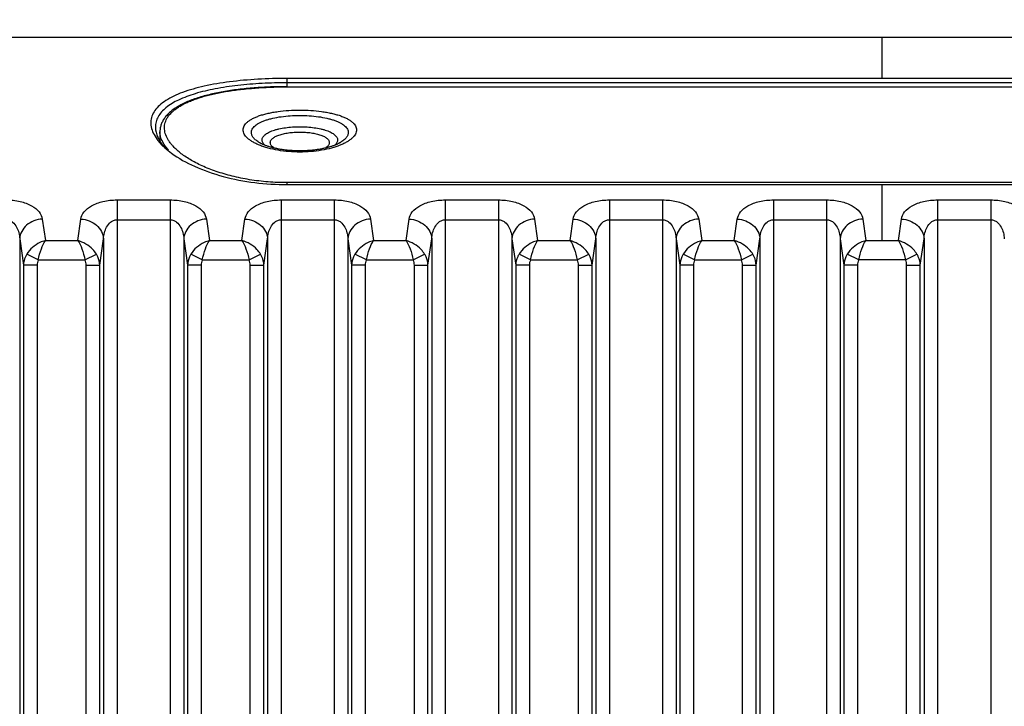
# Model space of a CAD drawing. Header units: millimetres. Extents: x 3489 to 4105, y -1201 to -766.
# Tile 46 of 55: x 3955 to 3977, y -945 to -930. Entities that reach past the tile are written whole.
import ezdxf

# ---------------------------------------------------------------- set-up
doc = ezdxf.new("R2010")
doc.units = ezdxf.units.MM
doc.styles.add('HANA', font='arial.ttf')
doc.dimstyles.new('HANA$0', dxfattribs={"dimtxt": 2.5, "dimasz": 2.5, "dimexe": 0.5, "dimexo": 0.2, "dimgap": 0.5, "dimtad": 1, "dimzin": 1, "dimdsep": 46, "dimtxsty": 'HANA', "dimcen": 0, "dimclrd": 3, "dimclre": 3, "dimclrt": 4, "dimadec": 0, "dimazin": 0, "dimtfac": 1, "dimtmove": 0, "dimatfit": 3, "dimfxl": 0, "dimtzin": 0, "dimarcsym": 0})

# ---------------------------------------------------------------- blocks, each defined once
blk = doc.blocks.new('*D31')
at = {"color": 3, "lineweight": -2}
for p, q in [((3926.618, -944.968), (3926.618, -919.568)), ((4021.618, -944.968), (4021.618, -919.568)), ((4019.118, -920.068), (3929.118, -920.068))]:
    blk.add_line(p, q, dxfattribs=at)
at = {"color": 3}
for points in [[(3929.118, -919.651), (3929.118, -920.485), (3926.618, -920.068)], [(4019.118, -920.485), (4019.118, -919.651), (4021.618, -920.068)]]:
    blk.add_solid(points, dxfattribs=at)
at = {"layer": 'Defpoints', "color": 0}
for p in [(3926.618, -920.068), (3926.618, -945.168), (4021.618, -945.168)]:
    blk.add_point(p, dxfattribs=at)
at = {"color": 4, "insert": (3974.118, -918.291), "char_height": 2.5, "attachment_point": 5, "style": 'HANA'}
blk.add_mtext('95.00%%P0.3', dxfattribs=at)

msp = doc.modelspace()

# ---------------------------------------------------------------- linework, layer by layer
at = {"color": 7, "linetype": 'Continuous'}
for p, q in [((3930.278, -930.657), (4017.958, -930.657)), ((3974.118, -931.566), (3974.118, -930.657)), ((3988.518, -931.566), (3961.018, -931.566)), ((3961.018, -931.751), (3961.018, -931.566)), ((3988.518, -931.662), (3961.018, -931.662)), ((3961.018, -931.748), (3987.218, -931.748)), ((3961.018, -931.751), (3987.218, -931.751)), ((3958.218, -932.745), (3958.218, -932.948)), ((3958.089, -932.803), (3958.155, -932.907)), ((3958.312, -933.023), (3958.258, -932.926)), ((3958.323, -933.092), (3958.47, -933.211)), ((3987.218, -933.86), (3961.018, -933.86)), ((3961.018, -933.902), (3961.018, -933.86)), ((3961.018, -933.902), (3988.518, -933.902)), ((3974.118, -935.136), (3974.118, -933.902)), ((3957.275, -934.24), (3958.445, -934.24)), ((3957.275, -934.24), (3957.275, -955.662)), ((3958.445, -934.24), (3958.445, -955.662)), ((3960.888, -934.24), (3962.058, -934.24)), ((3960.888, -934.24), (3960.888, -955.662)), ((3962.058, -934.24), (3962.058, -955.662)), ((3964.501, -934.24), (3965.671, -934.24)), ((3964.501, -934.24), (3964.501, -955.662)), ((3965.671, -934.24), (3965.671, -955.662)), ((3968.114, -934.24), (3969.284, -934.24)), ((3968.114, -934.24), (3968.114, -955.662)), ((3969.284, -934.24), (3969.284, -955.662)), ((3971.727, -934.24), (3972.897, -934.24)), ((3971.727, -934.24), (3971.727, -955.662)), ((3972.897, -934.24), (3972.897, -955.662)), ((3975.34, -934.24), (3976.51, -934.24)), ((3975.34, -934.24), (3975.34, -955.662)), ((3976.51, -934.24), (3976.51, -955.662)), ((3955.629, -934.663), (3955.696, -935.136)), ((3956.411, -935.136), (3956.478, -934.663)), ((3957.275, -934.678), (3958.445, -934.678)), ((3959.242, -934.663), (3959.309, -935.136)), ((3960.024, -935.136), (3960.091, -934.663)), ((3960.888, -934.678), (3962.058, -934.678)), ((3962.855, -934.663), (3962.922, -935.136)), ((3963.637, -935.136), (3963.704, -934.663)), ((3964.501, -934.678), (3965.671, -934.678)), ((3966.468, -934.663), (3966.535, -935.136)), ((3967.25, -935.136), (3967.317, -934.663)), ((3968.114, -934.678), (3969.284, -934.678)), ((3970.081, -934.663), (3970.148, -935.136)), ((3970.863, -935.136), (3970.93, -934.663)), ((3971.727, -934.678), (3972.897, -934.678)), ((3973.694, -934.663), (3973.761, -935.136)), ((3974.476, -935.136), (3974.543, -934.663)), ((3975.34, -934.678), (3976.51, -934.678)), ((3955.131, -935.094), (3955.131, -955.245)), ((3955.131, -935.094), (3955.214, -935.675)), ((3955.696, -935.136), (3956.411, -935.136)), ((3956.893, -935.675), (3956.976, -935.094)), ((3956.976, -935.094), (3956.976, -955.245)), ((3958.744, -935.094), (3958.744, -955.245)), ((3958.744, -935.094), (3958.827, -935.675)), ((3959.309, -935.136), (3960.024, -935.136)), ((3960.506, -935.675), (3960.589, -935.094)), ((3960.589, -935.094), (3960.589, -955.245)), ((3962.357, -935.094), (3962.357, -955.245)), ((3962.357, -935.094), (3962.44, -935.675)), ((3962.922, -935.136), (3963.637, -935.136)), ((3964.119, -935.675), (3964.202, -935.094)), ((3964.202, -935.094), (3964.202, -955.245)), ((3965.97, -935.094), (3965.97, -955.245)), ((3965.97, -935.094), (3966.053, -935.675)), ((3966.535, -935.136), (3967.25, -935.136)), ((3967.732, -935.675), (3967.815, -935.094)), ((3967.815, -935.094), (3967.815, -955.245)), ((3969.583, -935.094), (3969.583, -955.245)), ((3969.583, -935.094), (3969.666, -935.675)), ((3970.148, -935.136), (3970.863, -935.136)), ((3971.345, -935.675), (3971.428, -935.094)), ((3971.428, -935.094), (3971.428, -955.245)), ((3973.196, -935.094), (3973.196, -955.245)), ((3973.196, -935.094), (3973.279, -935.675)), ((3973.761, -935.136), (3974.476, -935.136)), ((3974.958, -935.675), (3975.041, -935.094)), ((3975.041, -935.094), (3975.041, -955.245)), ((3955.539, -935.559), (3955.287, -935.434)), ((3955.539, -935.559), (3956.568, -935.559)), ((3956.568, -935.559), (3956.821, -935.434)), ((3959.152, -935.559), (3958.9, -935.434)), ((3959.152, -935.559), (3960.181, -935.559)), ((3960.181, -935.559), (3960.434, -935.434)), ((3962.765, -935.559), (3962.513, -935.434)), ((3962.765, -935.559), (3963.794, -935.559)), ((3963.794, -935.559), (3964.047, -935.434)), ((3966.378, -935.559), (3966.126, -935.434)), ((3966.378, -935.559), (3967.407, -935.559)), ((3967.407, -935.559), (3967.66, -935.434)), ((3969.991, -935.559), (3969.739, -935.434)), ((3969.991, -935.559), (3971.02, -935.559)), ((3971.02, -935.559), (3971.273, -935.434)), ((3973.604, -935.559), (3973.351, -935.434)), ((3974.633, -935.559), (3973.604, -935.559)), ((3974.633, -935.559), (3974.885, -935.434)), ((3955.513, -935.675), (3955.214, -935.675)), ((3955.214, -935.675), (3955.214, -954.634)), ((3955.513, -935.675), (3955.513, -954.634)), ((3956.595, -935.675), (3956.893, -935.675)), ((3956.595, -954.634), (3956.595, -935.675)), ((3956.893, -954.634), (3956.893, -935.675)), ((3959.126, -935.675), (3958.827, -935.675)), ((3958.827, -935.675), (3958.827, -954.634)), ((3959.126, -935.675), (3959.126, -954.634)), ((3960.208, -935.675), (3960.506, -935.675)), ((3960.208, -954.634), (3960.208, -935.675)), ((3960.506, -954.634), (3960.506, -935.675)), ((3962.739, -935.675), (3962.44, -935.675)), ((3962.44, -935.675), (3962.44, -954.634)), ((3962.739, -935.675), (3962.739, -954.634)), ((3963.82, -935.675), (3964.119, -935.675)), ((3963.82, -954.634), (3963.82, -935.675)), ((3964.119, -954.634), (3964.119, -935.675)), ((3966.352, -935.675), (3966.053, -935.675)), ((3966.053, -935.675), (3966.053, -954.634)), ((3966.352, -935.675), (3966.352, -954.634)), ((3967.433, -935.675), (3967.732, -935.675)), ((3967.433, -954.634), (3967.433, -935.675)), ((3967.732, -954.634), (3967.732, -935.675)), ((3969.965, -935.675), (3969.666, -935.675)), ((3969.666, -935.675), (3969.666, -954.633)), ((3969.965, -935.675), (3969.965, -954.633)), ((3971.046, -935.675), (3971.345, -935.675)), ((3971.046, -954.633), (3971.046, -935.675)), ((3971.345, -954.633), (3971.345, -935.675)), ((3973.578, -935.675), (3973.279, -935.675)), ((3973.279, -935.675), (3973.279, -954.633)), ((3973.578, -935.675), (3973.578, -954.633)), ((3974.659, -935.675), (3974.958, -935.675)), ((3974.659, -954.633), (3974.659, -935.675)), ((3974.958, -954.633), (3974.958, -935.675))]:
    msp.add_line(p, q, dxfattribs=at)
for points in [[(3961.018, -931.748), (3960.978, -931.748), (3960.932, -931.748), (3960.886, -931.749), (3960.84, -931.749), (3960.794, -931.75), (3960.748, -931.751), (3960.702, -931.753), (3960.656, -931.754), (3960.611, -931.756), (3960.565, -931.758), (3960.519, -931.761), (3960.474, -931.763), (3960.429, -931.766), (3960.384, -931.769), (3960.339, -931.772), (3960.294, -931.775), (3960.25, -931.779), (3960.205, -931.783), (3960.161, -931.787), (3960.117, -931.791), (3960.073, -931.795), (3960.03, -931.8), (3959.987, -931.805), (3959.944, -931.81), (3959.901, -931.816), (3959.858, -931.821), (3959.816, -931.827), (3959.775, -931.833), (3959.733, -931.839), (3959.692, -931.846), (3959.651, -931.853), (3959.61, -931.86), (3959.57, -931.867), (3959.53, -931.874), (3959.491, -931.882), (3959.452, -931.89), (3959.413, -931.898), (3959.375, -931.907), (3959.337, -931.915), (3959.3, -931.924), (3959.263, -931.934), (3959.226, -931.943), (3959.19, -931.953), (3959.154, -931.963), (3959.119, -931.973), (3959.084, -931.983), (3959.05, -931.994), (3959.017, -932.005), (3958.983, -932.016), (3958.951, -932.028), (3958.919, -932.04), (3958.887, -932.052), (3958.856, -932.064), (3958.826, -932.077), (3958.796, -932.09), (3958.766, -932.103), (3958.738, -932.117), (3958.71, -932.13), (3958.682, -932.144), (3958.656, -932.159), (3958.63, -932.174), (3958.604, -932.188), (3958.58, -932.204), (3958.556, -932.219), (3958.533, -932.235), (3958.51, -932.251), (3958.489, -932.267), (3958.468, -932.284), (3958.448, -932.301), (3958.428, -932.318), (3958.41, -932.335), (3958.392, -932.352), (3958.376, -932.37), (3958.36, -932.388), (3958.345, -932.406), (3958.331, -932.424), (3958.317, -932.443), (3958.305, -932.461), (3958.293, -932.48), (3958.283, -932.499), (3958.273, -932.518), (3958.264, -932.537), (3958.256, -932.556), (3958.248, -932.576), (3958.242, -932.595), (3958.236, -932.615), (3958.231, -932.634), (3958.227, -932.654), (3958.224, -932.674), (3958.221, -932.694), (3958.219, -932.714), (3958.219, -932.734), (3958.218, -932.745)], [(3962.185, -932.981), (3962.182, -932.982), (3962.174, -932.987), (3962.165, -932.992), (3962.156, -932.997), (3962.146, -933.002), (3962.136, -933.007), (3962.126, -933.012), (3962.114, -933.017), (3962.103, -933.022), (3962.091, -933.027), (3962.079, -933.032), (3962.066, -933.037), (3962.052, -933.042), (3962.039, -933.047), (3962.024, -933.052), (3962.01, -933.057), (3961.995, -933.062), (3961.979, -933.067), (3961.963, -933.072), (3961.947, -933.077), (3961.93, -933.082), (3961.913, -933.086), (3961.896, -933.091), (3961.878, -933.095), (3961.86, -933.1), (3961.842, -933.104), (3961.823, -933.108), (3961.804, -933.112), (3961.785, -933.116), (3961.765, -933.12), (3961.745, -933.123), (3961.725, -933.127), (3961.705, -933.13), (3961.684, -933.133), (3961.663, -933.136), (3961.642, -933.139), (3961.621, -933.142), (3961.599, -933.144), (3961.578, -933.146), (3961.556, -933.149), (3961.534, -933.151), (3961.512, -933.152), (3961.49, -933.154), (3961.468, -933.156), (3961.445, -933.157), (3961.423, -933.158), (3961.4, -933.159), (3961.378, -933.16), (3961.355, -933.16), (3961.332, -933.161), (3961.31, -933.161), (3961.287, -933.161), (3961.264, -933.161), (3961.242, -933.16), (3961.219, -933.16), (3961.197, -933.159), (3961.174, -933.158), (3961.152, -933.157), (3961.129, -933.156), (3961.107, -933.154), (3961.085, -933.152), (3961.063, -933.151), (3961.041, -933.149), (3961.019, -933.146), (3960.997, -933.144), (3960.976, -933.142), (3960.955, -933.139), (3960.934, -933.136), (3960.913, -933.133), (3960.892, -933.13), (3960.872, -933.127), (3960.852, -933.123), (3960.832, -933.12), (3960.812, -933.116), (3960.793, -933.112), (3960.774, -933.108), (3960.755, -933.104), (3960.737, -933.1), (3960.719, -933.095), (3960.701, -933.091), (3960.684, -933.086), (3960.667, -933.082), (3960.65, -933.077), (3960.634, -933.072), (3960.618, -933.067), (3960.602, -933.062), (3960.587, -933.057), (3960.573, -933.052), (3960.558, -933.047), (3960.545, -933.042), (3960.531, -933.037), (3960.518, -933.032), (3960.506, -933.027), (3960.494, -933.022), (3960.482, -933.017), (3960.471, -933.012), (3960.461, -933.007), (3960.451, -933.002), (3960.441, -932.997), (3960.432, -932.992), (3960.423, -932.987), (3960.415, -932.982), (3960.412, -932.981)]]:
    msp.add_lwpolyline(points, dxfattribs=at)
for centre, radius, start, end in [((3959.321, -931.99), 1.486, 225.0416, 227.8409), ((3959.277, -932.352), 1.044, 220.3259, 221.7405)]:
    msp.add_arc(centre, radius, start, end, dxfattribs=at)
for points, knots in [([(3961.018, -931.566), (3960.803, -931.566), (3960.38, -931.578), (3959.769, -931.632), (3959.213, -931.724), (3958.738, -931.855), (3958.408, -932.004), (3958.211, -932.151), (3958.106, -932.266), (3958.038, -932.392), (3958.002, -932.577), (3958.044, -932.719), (3958.089, -932.803)], [0, 0, 0, 0, 0.178027, 0.350013, 0.50713, 0.643988, 0.756931, 0.804315, 0.846396, 0.88461, 0.921252, 1, 1, 1, 1]), ([(3961.018, -931.662), (3960.835, -931.662), (3960.471, -931.672), (3959.942, -931.715), (3959.449, -931.787), (3959.012, -931.889), (3958.645, -932.022), (3958.359, -932.187), (3958.193, -932.364), (3958.129, -932.52), (3958.119, -932.599), (3958.119, -932.638)], [0, 0, 0, 0, 0.169184, 0.334104, 0.488298, 0.626738, 0.746739, 0.846325, 0.927654, 0.964143, 1, 1, 1, 1]), ([(3958.481, -933.028), (3958.463, -933.008), (3958.432, -932.967), (3958.379, -932.886), (3958.341, -932.801), (3958.322, -932.716), (3958.317, -932.654), (3958.321, -932.593), (3958.335, -932.534), (3958.357, -932.475), (3958.401, -932.397), (3958.464, -932.324), (3958.54, -932.258), (3958.609, -932.208), (3958.686, -932.161), (3958.771, -932.115), (3958.865, -932.072), (3959.006, -932.017), (3959.158, -931.969), (3959.32, -931.926), (3959.499, -931.885), (3959.737, -931.841), (3960.039, -931.801), (3960.356, -931.773), (3960.684, -931.755), (3960.907, -931.751), (3961.018, -931.751)], [0, 0, 0, 0, 0.02307, 0.044721, 0.084291, 0.102691, 0.120499, 0.138038, 0.155655, 0.173703, 0.192516, 0.233518, 0.256229, 0.280613, 0.306784, 0.334815, 0.364749, 0.396597, 0.465941, 0.503351, 0.542483, 0.625495, 0.714016, 0.806857, 0.902672, 1, 1, 1, 1]), ([(3960.051, -932.699), (3960.051, -932.684), (3960.055, -932.653), (3960.074, -932.608), (3960.104, -932.565), (3960.146, -932.524), (3960.198, -932.485), (3960.261, -932.449), (3960.333, -932.415), (3960.415, -932.384), (3960.506, -932.356), (3960.604, -932.332), (3960.709, -932.311), (3960.859, -932.287), (3961.056, -932.268), (3961.298, -932.26), (3961.541, -932.268), (3961.738, -932.287), (3961.888, -932.311), (3961.993, -932.332), (3962.091, -932.356), (3962.182, -932.384), (3962.264, -932.415), (3962.336, -932.449), (3962.399, -932.485), (3962.451, -932.524), (3962.493, -932.565), (3962.523, -932.608), (3962.542, -932.653), (3962.546, -932.684), (3962.546, -932.699)], [0, 0, 0, 0, 0.016068, 0.032908, 0.051325, 0.071898, 0.094983, 0.120758, 0.149271, 0.180465, 0.214208, 0.250305, 0.288511, 0.328538, 0.412721, 0.5, 0.587278, 0.671462, 0.711488, 0.749694, 0.785792, 0.819535, 0.850729, 0.879241, 0.905017, 0.928102, 0.948675, 0.967092, 0.983932, 1, 1, 1, 1]), ([(3960.232, -932.755), (3960.232, -932.743), (3960.235, -932.716), (3960.251, -932.678), (3960.277, -932.641), (3960.313, -932.606), (3960.358, -932.572), (3960.411, -932.541), (3960.474, -932.512), (3960.544, -932.486), (3960.621, -932.462), (3960.736, -932.433), (3960.893, -932.405), (3961.091, -932.385), (3961.298, -932.378), (3961.505, -932.385), (3961.704, -932.405), (3961.861, -932.433), (3961.976, -932.462), (3962.053, -932.486), (3962.123, -932.512), (3962.185, -932.541), (3962.239, -932.572), (3962.284, -932.606), (3962.32, -932.641), (3962.346, -932.678), (3962.361, -932.716), (3962.365, -932.743), (3962.365, -932.755)], [0, 0, 0, 0, 0.016057, 0.032905, 0.051348, 0.071958, 0.095085, 0.120904, 0.149454, 0.180679, 0.214441, 0.250544, 0.328729, 0.412832, 0.5, 0.587168, 0.671271, 0.749455, 0.785559, 0.819321, 0.850545, 0.879096, 0.904915, 0.928042, 0.948652, 0.967094, 0.983943, 1, 1, 1, 1]), ([(3958.119, -932.638), (3958.119, -932.714), (3958.163, -932.884), (3958.262, -933.023), (3958.324, -933.091)], [0, 0, 0, 0, 0.454243, 1, 1, 1, 1]), ([(3958.258, -932.926), (3958.246, -932.896), (3958.226, -932.837), (3958.218, -932.775), (3958.218, -932.745)], [0, 0, 0, 0, 0.515021, 1, 1, 1, 1]), ([(3962.546, -932.699), (3962.546, -932.714), (3962.542, -932.746), (3962.523, -932.792), (3962.493, -932.837), (3962.451, -932.881), (3962.399, -932.924), (3962.336, -932.964), (3962.264, -933.003), (3962.182, -933.039), (3962.092, -933.072), (3961.957, -933.112), (3961.774, -933.151), (3961.541, -933.18), (3961.298, -933.19), (3961.056, -933.18), (3960.823, -933.151), (3960.64, -933.112), (3960.505, -933.072), (3960.415, -933.039), (3960.333, -933.003), (3960.261, -932.964), (3960.198, -932.924), (3960.146, -932.881), (3960.104, -932.837), (3960.074, -932.792), (3960.055, -932.746), (3960.051, -932.714), (3960.051, -932.699)], [0, 0, 0, 0, 0.01602, 0.033097, 0.051936, 0.073013, 0.0966, 0.122814, 0.151663, 0.183067, 0.216882, 0.252912, 0.330603, 0.413862, 0.5, 0.586138, 0.669396, 0.747087, 0.783117, 0.816933, 0.848337, 0.877185, 0.9034, 0.926987, 0.948063, 0.966903, 0.98398, 1, 1, 1, 1]), ([(3960.412, -932.981), (3960.385, -932.965), (3960.347, -932.94), (3960.304, -932.901), (3960.278, -932.873), (3960.257, -932.844), (3960.243, -932.815), (3960.234, -932.785), (3960.232, -932.765), (3960.232, -932.755)], [0, 0, 0, 0, 0.312245, 0.450464, 0.577331, 0.693864, 0.801613, 0.902738, 1, 1, 1, 1]), ([(3960.468, -932.922), (3960.468, -932.912), (3960.471, -932.891), (3960.483, -932.861), (3960.504, -932.833), (3960.532, -932.805), (3960.567, -932.779), (3960.609, -932.755), (3960.657, -932.732), (3960.712, -932.712), (3960.772, -932.693), (3960.862, -932.67), (3960.983, -932.649), (3961.138, -932.633), (3961.298, -932.628), (3961.459, -932.633), (3961.614, -932.649), (3961.735, -932.67), (3961.825, -932.693), (3961.885, -932.712), (3961.94, -932.732), (3961.988, -932.755), (3962.03, -932.779), (3962.065, -932.805), (3962.093, -932.833), (3962.113, -932.861), (3962.126, -932.891), (3962.129, -932.912), (3962.129, -932.922)], [0, 0, 0, 0, 0.016019, 0.032863, 0.051338, 0.072011, 0.095224, 0.121138, 0.149782, 0.181087, 0.214906, 0.251037, 0.329171, 0.413093, 0.5, 0.586907, 0.670828, 0.748963, 0.785094, 0.818913, 0.850217, 0.878861, 0.904775, 0.927988, 0.948662, 0.967137, 0.983981, 1, 1, 1, 1]), ([(3960.649, -932.978), (3960.649, -932.97), (3960.651, -932.954), (3960.661, -932.931), (3960.677, -932.908), (3960.699, -932.887), (3960.726, -932.866), (3960.759, -932.847), (3960.796, -932.828), (3960.856, -932.805), (3960.94, -932.782), (3961.052, -932.761), (3961.173, -932.749), (3961.298, -932.744), (3961.424, -932.749), (3961.545, -932.761), (3961.657, -932.782), (3961.741, -932.805), (3961.8, -932.828), (3961.838, -932.847), (3961.871, -932.866), (3961.898, -932.887), (3961.92, -932.908), (3961.936, -932.931), (3961.946, -932.954), (3961.948, -932.97), (3961.948, -932.978)], [0, 0, 0, 0, 0.016033, 0.032917, 0.051439, 0.072153, 0.095394, 0.121321, 0.149965, 0.181259, 0.251143, 0.329233, 0.413119, 0.5, 0.586881, 0.670767, 0.748857, 0.818741, 0.850035, 0.878679, 0.904606, 0.927847, 0.948561, 0.967083, 0.983967, 1, 1, 1, 1]), ([(3962.365, -932.755), (3962.365, -932.765), (3962.363, -932.785), (3962.354, -932.815), (3962.339, -932.844), (3962.319, -932.873), (3962.293, -932.901), (3962.25, -932.94), (3962.212, -932.965), (3962.185, -932.981)], [0, 0, 0, 0, 0.097261, 0.198387, 0.306136, 0.422668, 0.549535, 0.687754, 1, 1, 1, 1]), ([(3958.155, -932.907), (3958.163, -932.919), (3958.199, -932.966), (3958.239, -933.01), (3958.271, -933.042)], [0, 0, 0, 0, 0.23894, 1, 1, 1, 1]), ([(3960.525, -933.035), (3960.517, -933.026), (3960.501, -933.009), (3960.482, -932.98), (3960.471, -932.951), (3960.468, -932.931), (3960.468, -932.922)], [0, 0, 0, 0, 0.286497, 0.543866, 0.778576, 1, 1, 1, 1]), ([(3960.735, -933.099), (3960.722, -933.091), (3960.699, -933.073), (3960.671, -933.043), (3960.656, -933.016), (3960.65, -932.994), (3960.649, -932.983), (3960.649, -932.978)], [0, 0, 0, 0, 0.30486, 0.567047, 0.793868, 0.89845, 1, 1, 1, 1]), ([(3961.948, -932.978), (3961.948, -932.983), (3961.947, -932.994), (3961.941, -933.016), (3961.926, -933.043), (3961.898, -933.073), (3961.875, -933.091), (3961.861, -933.099)], [0, 0, 0, 0, 0.101549, 0.20613, 0.432949, 0.695137, 1, 1, 1, 1]), ([(3962.129, -932.922), (3962.129, -932.931), (3962.126, -932.951), (3962.115, -932.98), (3962.096, -933.009), (3962.08, -933.026), (3962.071, -933.035)], [0, 0, 0, 0, 0.221429, 0.456141, 0.713509, 1, 1, 1, 1]), ([(3958.404, -933.14), (3958.395, -933.13), (3958.362, -933.093), (3958.332, -933.053), (3958.312, -933.023)], [0, 0, 0, 0, 0.261966, 1, 1, 1, 1]), ([(3958.47, -933.211), (3958.628, -933.326), (3958.999, -933.529), (3959.844, -933.818), (3960.546, -933.902), (3961.018, -933.902)], [0, 0, 0, 0, 0.219291, 0.469658, 1, 1, 1, 1]), ([(3961.018, -933.86), (3960.878, -933.86), (3960.601, -933.849), (3960.196, -933.801), (3959.815, -933.723), (3959.465, -933.621), (3959.2, -933.517), (3959.01, -933.425), (3958.883, -933.354), (3958.768, -933.281), (3958.665, -933.206), (3958.575, -933.129), (3958.522, -933.075), (3958.498, -933.048)], [0, 0, 0, 0, 0.155028, 0.306339, 0.450635, 0.5853, 0.708452, 0.765329, 0.818925, 0.869183, 0.916088, 0.959666, 1, 1, 1, 1]), ([(3954.832, -934.24), (3954.936, -934.24), (3955.131, -934.261), (3955.383, -934.35), (3955.561, -934.484), (3955.621, -934.606), (3955.629, -934.663)], [0, 0, 0, 0, 0.322819, 0.601539, 0.822001, 1, 1, 1, 1]), ([(3956.478, -934.663), (3956.486, -934.606), (3956.546, -934.484), (3956.724, -934.35), (3956.976, -934.261), (3957.171, -934.24), (3957.275, -934.24)], [0, 0, 0, 0, 0.177988, 0.39844, 0.677151, 1, 1, 1, 1]), ([(3958.445, -934.24), (3958.549, -934.24), (3958.744, -934.261), (3958.996, -934.35), (3959.174, -934.484), (3959.234, -934.606), (3959.242, -934.663)], [0, 0, 0, 0, 0.322819, 0.601539, 0.822001, 1, 1, 1, 1]), ([(3960.091, -934.663), (3960.099, -934.606), (3960.159, -934.484), (3960.337, -934.35), (3960.589, -934.261), (3960.784, -934.24), (3960.888, -934.24)], [0, 0, 0, 0, 0.177988, 0.39844, 0.677151, 1, 1, 1, 1]), ([(3962.058, -934.24), (3962.162, -934.24), (3962.357, -934.261), (3962.609, -934.35), (3962.787, -934.484), (3962.847, -934.606), (3962.855, -934.663)], [0, 0, 0, 0, 0.322819, 0.601539, 0.822001, 1, 1, 1, 1]), ([(3963.704, -934.663), (3963.712, -934.606), (3963.772, -934.484), (3963.95, -934.35), (3964.202, -934.261), (3964.397, -934.24), (3964.501, -934.24)], [0, 0, 0, 0, 0.177988, 0.39844, 0.677151, 1, 1, 1, 1]), ([(3965.671, -934.24), (3965.775, -934.24), (3965.97, -934.261), (3966.222, -934.35), (3966.4, -934.484), (3966.46, -934.606), (3966.468, -934.663)], [0, 0, 0, 0, 0.322819, 0.601539, 0.822001, 1, 1, 1, 1]), ([(3967.317, -934.663), (3967.325, -934.606), (3967.385, -934.484), (3967.563, -934.35), (3967.815, -934.261), (3968.01, -934.24), (3968.114, -934.24)], [0, 0, 0, 0, 0.177988, 0.39844, 0.677151, 1, 1, 1, 1]), ([(3969.284, -934.24), (3969.388, -934.24), (3969.583, -934.261), (3969.835, -934.35), (3970.013, -934.484), (3970.073, -934.606), (3970.081, -934.663)], [0, 0, 0, 0, 0.322819, 0.601539, 0.822001, 1, 1, 1, 1]), ([(3970.93, -934.663), (3970.938, -934.606), (3970.998, -934.484), (3971.176, -934.35), (3971.428, -934.261), (3971.623, -934.24), (3971.727, -934.24)], [0, 0, 0, 0, 0.177988, 0.39844, 0.677151, 1, 1, 1, 1]), ([(3972.897, -934.24), (3973.001, -934.24), (3973.196, -934.261), (3973.448, -934.35), (3973.626, -934.484), (3973.686, -934.606), (3973.694, -934.663)], [0, 0, 0, 0, 0.322819, 0.601539, 0.822001, 1, 1, 1, 1]), ([(3974.543, -934.663), (3974.551, -934.606), (3974.611, -934.484), (3974.789, -934.35), (3975.041, -934.261), (3975.236, -934.24), (3975.34, -934.24)], [0, 0, 0, 0, 0.177988, 0.39844, 0.677151, 1, 1, 1, 1]), ([(3976.51, -934.24), (3976.614, -934.24), (3976.809, -934.261), (3977.061, -934.35), (3977.239, -934.484), (3977.299, -934.606), (3977.307, -934.663)], [0, 0, 0, 0, 0.322819, 0.601539, 0.822001, 1, 1, 1, 1]), ([(3954.832, -934.678), (3954.858, -934.678), (3954.909, -934.688), (3954.994, -934.738), (3955.068, -934.833), (3955.116, -934.961), (3955.129, -935.049), (3955.131, -935.094)], [0, 0, 0, 0, 0.139009, 0.272193, 0.521702, 0.762083, 1, 1, 1, 1]), ([(3955.629, -934.663), (3955.566, -934.665), (3955.441, -934.691), (3955.28, -934.785), (3955.166, -934.925), (3955.134, -935.038), (3955.131, -935.094)], [0, 0, 0, 0, 0.264429, 0.522501, 0.767629, 1, 1, 1, 1]), ([(3956.478, -934.663), (3956.541, -934.665), (3956.666, -934.691), (3956.827, -934.785), (3956.941, -934.925), (3956.973, -935.038), (3956.976, -935.094)], [0, 0, 0, 0, 0.264429, 0.522501, 0.767629, 1, 1, 1, 1]), ([(3956.976, -935.094), (3956.979, -935.049), (3956.992, -934.961), (3957.04, -934.833), (3957.113, -934.738), (3957.198, -934.688), (3957.249, -934.678), (3957.275, -934.678)], [0, 0, 0, 0, 0.237906, 0.478278, 0.727773, 0.860955, 1, 1, 1, 1]), ([(3958.445, -934.678), (3958.471, -934.678), (3958.522, -934.688), (3958.607, -934.738), (3958.68, -934.833), (3958.729, -934.961), (3958.742, -935.049), (3958.744, -935.094)], [0, 0, 0, 0, 0.139009, 0.272193, 0.521702, 0.762083, 1, 1, 1, 1]), ([(3959.242, -934.663), (3959.179, -934.665), (3959.054, -934.691), (3958.893, -934.785), (3958.779, -934.925), (3958.747, -935.038), (3958.744, -935.094)], [0, 0, 0, 0, 0.264429, 0.522501, 0.767629, 1, 1, 1, 1]), ([(3960.091, -934.663), (3960.154, -934.665), (3960.279, -934.691), (3960.44, -934.785), (3960.554, -934.925), (3960.586, -935.038), (3960.589, -935.094)], [0, 0, 0, 0, 0.264429, 0.522501, 0.767629, 1, 1, 1, 1]), ([(3960.589, -935.094), (3960.592, -935.049), (3960.605, -934.961), (3960.653, -934.833), (3960.726, -934.738), (3960.811, -934.688), (3960.862, -934.678), (3960.888, -934.678)], [0, 0, 0, 0, 0.237906, 0.478278, 0.727773, 0.860955, 1, 1, 1, 1]), ([(3962.058, -934.678), (3962.084, -934.678), (3962.135, -934.688), (3962.22, -934.738), (3962.293, -934.833), (3962.342, -934.961), (3962.355, -935.049), (3962.357, -935.094)], [0, 0, 0, 0, 0.139009, 0.272193, 0.521702, 0.762083, 1, 1, 1, 1]), ([(3962.855, -934.663), (3962.792, -934.665), (3962.667, -934.691), (3962.506, -934.785), (3962.392, -934.925), (3962.36, -935.038), (3962.357, -935.094)], [0, 0, 0, 0, 0.264429, 0.522501, 0.767629, 1, 1, 1, 1]), ([(3963.704, -934.663), (3963.767, -934.665), (3963.892, -934.691), (3964.053, -934.785), (3964.167, -934.925), (3964.199, -935.038), (3964.202, -935.094)], [0, 0, 0, 0, 0.264429, 0.522501, 0.767629, 1, 1, 1, 1]), ([(3964.202, -935.094), (3964.205, -935.049), (3964.218, -934.961), (3964.266, -934.833), (3964.339, -934.738), (3964.424, -934.688), (3964.475, -934.678), (3964.501, -934.678)], [0, 0, 0, 0, 0.237906, 0.478278, 0.727773, 0.860955, 1, 1, 1, 1]), ([(3965.671, -934.678), (3965.697, -934.678), (3965.748, -934.688), (3965.833, -934.738), (3965.906, -934.833), (3965.954, -934.961), (3965.968, -935.049), (3965.97, -935.094)], [0, 0, 0, 0, 0.139009, 0.272193, 0.521702, 0.762083, 1, 1, 1, 1]), ([(3966.468, -934.663), (3966.405, -934.665), (3966.28, -934.691), (3966.119, -934.785), (3966.005, -934.925), (3965.973, -935.038), (3965.97, -935.094)], [0, 0, 0, 0, 0.264429, 0.522501, 0.767629, 1, 1, 1, 1]), ([(3967.317, -934.663), (3967.38, -934.665), (3967.505, -934.691), (3967.666, -934.785), (3967.78, -934.925), (3967.812, -935.038), (3967.815, -935.094)], [0, 0, 0, 0, 0.264429, 0.522501, 0.767629, 1, 1, 1, 1]), ([(3967.815, -935.094), (3967.818, -935.049), (3967.831, -934.961), (3967.879, -934.833), (3967.952, -934.738), (3968.037, -934.688), (3968.088, -934.678), (3968.114, -934.678)], [0, 0, 0, 0, 0.237906, 0.478278, 0.727773, 0.860955, 1, 1, 1, 1]), ([(3969.284, -934.678), (3969.31, -934.678), (3969.361, -934.688), (3969.446, -934.738), (3969.519, -934.833), (3969.567, -934.961), (3969.581, -935.049), (3969.583, -935.094)], [0, 0, 0, 0, 0.139009, 0.272193, 0.521702, 0.762083, 1, 1, 1, 1]), ([(3970.081, -934.663), (3970.018, -934.665), (3969.893, -934.691), (3969.732, -934.785), (3969.618, -934.925), (3969.586, -935.038), (3969.583, -935.094)], [0, 0, 0, 0, 0.264429, 0.522501, 0.767629, 1, 1, 1, 1]), ([(3970.93, -934.663), (3970.993, -934.665), (3971.118, -934.691), (3971.279, -934.785), (3971.393, -934.925), (3971.425, -935.038), (3971.428, -935.094)], [0, 0, 0, 0, 0.264429, 0.522501, 0.767629, 1, 1, 1, 1]), ([(3971.428, -935.094), (3971.43, -935.049), (3971.444, -934.961), (3971.492, -934.833), (3971.565, -934.738), (3971.65, -934.688), (3971.701, -934.678), (3971.727, -934.678)], [0, 0, 0, 0, 0.237906, 0.478278, 0.727773, 0.860955, 1, 1, 1, 1]), ([(3972.897, -934.678), (3972.923, -934.678), (3972.974, -934.688), (3973.059, -934.738), (3973.132, -934.833), (3973.18, -934.961), (3973.193, -935.049), (3973.196, -935.094)], [0, 0, 0, 0, 0.139009, 0.272193, 0.521702, 0.762083, 1, 1, 1, 1]), ([(3973.694, -934.663), (3973.631, -934.665), (3973.506, -934.691), (3973.345, -934.785), (3973.231, -934.925), (3973.199, -935.038), (3973.196, -935.094)], [0, 0, 0, 0, 0.264429, 0.522501, 0.767629, 1, 1, 1, 1]), ([(3974.543, -934.663), (3974.606, -934.665), (3974.731, -934.691), (3974.892, -934.785), (3975.006, -934.925), (3975.038, -935.038), (3975.041, -935.094)], [0, 0, 0, 0, 0.264429, 0.522501, 0.767629, 1, 1, 1, 1]), ([(3975.041, -935.094), (3975.043, -935.049), (3975.057, -934.961), (3975.105, -934.833), (3975.178, -934.738), (3975.263, -934.688), (3975.314, -934.678), (3975.34, -934.678)], [0, 0, 0, 0, 0.237906, 0.478278, 0.727773, 0.860955, 1, 1, 1, 1]), ([(3976.51, -934.678), (3976.536, -934.678), (3976.587, -934.688), (3976.672, -934.738), (3976.745, -934.833), (3976.793, -934.961), (3976.806, -935.049), (3976.809, -935.094)], [0, 0, 0, 0, 0.139009, 0.272193, 0.521702, 0.762083, 1, 1, 1, 1]), ([(3955.696, -935.136), (3955.655, -935.146), (3955.494, -935.204), (3955.354, -935.324), (3955.287, -935.434)], [0, 0, 0, 0, 0.245616, 1, 1, 1, 1]), ([(3955.539, -935.559), (3955.556, -935.476), (3955.596, -935.331), (3955.658, -935.191), (3955.696, -935.136)], [0, 0, 0, 0, 0.559734, 1, 1, 1, 1]), ([(3956.821, -935.434), (3956.798, -935.397), (3956.693, -935.262), (3956.535, -935.167), (3956.411, -935.136)], [0, 0, 0, 0, 0.25291, 1, 1, 1, 1]), ([(3956.411, -935.136), (3956.449, -935.191), (3956.511, -935.331), (3956.552, -935.476), (3956.568, -935.559)], [0, 0, 0, 0, 0.440357, 1, 1, 1, 1]), ([(3959.309, -935.136), (3959.268, -935.146), (3959.107, -935.204), (3958.967, -935.324), (3958.9, -935.434)], [0, 0, 0, 0, 0.245616, 1, 1, 1, 1]), ([(3959.152, -935.559), (3959.169, -935.476), (3959.209, -935.331), (3959.271, -935.191), (3959.309, -935.136)], [0, 0, 0, 0, 0.559734, 1, 1, 1, 1]), ([(3960.434, -935.434), (3960.411, -935.397), (3960.306, -935.262), (3960.148, -935.167), (3960.024, -935.136)], [0, 0, 0, 0, 0.25291, 1, 1, 1, 1]), ([(3960.024, -935.136), (3960.062, -935.191), (3960.124, -935.331), (3960.165, -935.476), (3960.181, -935.559)], [0, 0, 0, 0, 0.440357, 1, 1, 1, 1]), ([(3962.922, -935.136), (3962.881, -935.146), (3962.72, -935.204), (3962.58, -935.324), (3962.513, -935.434)], [0, 0, 0, 0, 0.245616, 1, 1, 1, 1]), ([(3962.765, -935.559), (3962.782, -935.476), (3962.822, -935.331), (3962.884, -935.191), (3962.922, -935.136)], [0, 0, 0, 0, 0.559734, 1, 1, 1, 1]), ([(3964.047, -935.434), (3964.024, -935.397), (3963.919, -935.262), (3963.761, -935.167), (3963.637, -935.136)], [0, 0, 0, 0, 0.25291, 1, 1, 1, 1]), ([(3963.637, -935.136), (3963.675, -935.191), (3963.737, -935.331), (3963.778, -935.476), (3963.794, -935.559)], [0, 0, 0, 0, 0.440357, 1, 1, 1, 1]), ([(3966.535, -935.136), (3966.494, -935.146), (3966.333, -935.204), (3966.193, -935.324), (3966.126, -935.434)], [0, 0, 0, 0, 0.245616, 1, 1, 1, 1]), ([(3966.378, -935.559), (3966.395, -935.476), (3966.435, -935.331), (3966.497, -935.191), (3966.535, -935.136)], [0, 0, 0, 0, 0.559734, 1, 1, 1, 1]), ([(3967.66, -935.434), (3967.637, -935.397), (3967.532, -935.262), (3967.374, -935.167), (3967.25, -935.136)], [0, 0, 0, 0, 0.25291, 1, 1, 1, 1]), ([(3967.25, -935.136), (3967.288, -935.191), (3967.35, -935.331), (3967.391, -935.476), (3967.407, -935.559)], [0, 0, 0, 0, 0.440357, 1, 1, 1, 1]), ([(3970.148, -935.136), (3970.107, -935.146), (3969.946, -935.204), (3969.806, -935.324), (3969.738, -935.434)], [0, 0, 0, 0, 0.245616, 1, 1, 1, 1]), ([(3969.991, -935.559), (3970.008, -935.476), (3970.048, -935.331), (3970.11, -935.191), (3970.148, -935.136)], [0, 0, 0, 0, 0.559734, 1, 1, 1, 1]), ([(3971.273, -935.434), (3971.25, -935.397), (3971.144, -935.262), (3970.987, -935.167), (3970.863, -935.136)], [0, 0, 0, 0, 0.25291, 1, 1, 1, 1]), ([(3970.863, -935.136), (3970.901, -935.191), (3970.963, -935.331), (3971.003, -935.476), (3971.02, -935.559)], [0, 0, 0, 0, 0.440357, 1, 1, 1, 1]), ([(3973.761, -935.136), (3973.72, -935.146), (3973.559, -935.204), (3973.419, -935.324), (3973.351, -935.434)], [0, 0, 0, 0, 0.245616, 1, 1, 1, 1]), ([(3973.604, -935.559), (3973.62, -935.476), (3973.661, -935.331), (3973.723, -935.191), (3973.761, -935.136)], [0, 0, 0, 0, 0.559734, 1, 1, 1, 1]), ([(3974.885, -935.434), (3974.863, -935.397), (3974.757, -935.262), (3974.6, -935.167), (3974.476, -935.136)], [0, 0, 0, 0, 0.25291, 1, 1, 1, 1]), ([(3974.476, -935.136), (3974.514, -935.191), (3974.576, -935.331), (3974.616, -935.476), (3974.633, -935.559)], [0, 0, 0, 0, 0.440357, 1, 1, 1, 1]), ([(3955.287, -935.434), (3955.275, -935.452), (3955.236, -935.527), (3955.216, -935.612), (3955.214, -935.675)], [0, 0, 0, 0, 0.25311, 1, 1, 1, 1]), ([(3956.893, -935.675), (3956.892, -935.612), (3956.872, -935.527), (3956.832, -935.452), (3956.821, -935.434)], [0, 0, 0, 0, 0.746872, 1, 1, 1, 1]), ([(3958.9, -935.434), (3958.888, -935.452), (3958.849, -935.527), (3958.829, -935.612), (3958.827, -935.675)], [0, 0, 0, 0, 0.25311, 1, 1, 1, 1]), ([(3960.506, -935.675), (3960.505, -935.612), (3960.485, -935.527), (3960.445, -935.452), (3960.434, -935.434)], [0, 0, 0, 0, 0.746872, 1, 1, 1, 1]), ([(3962.513, -935.434), (3962.501, -935.452), (3962.461, -935.527), (3962.442, -935.612), (3962.44, -935.675)], [0, 0, 0, 0, 0.25311, 1, 1, 1, 1]), ([(3964.119, -935.675), (3964.117, -935.612), (3964.098, -935.527), (3964.058, -935.452), (3964.047, -935.434)], [0, 0, 0, 0, 0.746872, 1, 1, 1, 1]), ([(3966.126, -935.434), (3966.114, -935.452), (3966.074, -935.527), (3966.055, -935.612), (3966.053, -935.675)], [0, 0, 0, 0, 0.25311, 1, 1, 1, 1]), ([(3967.732, -935.675), (3967.73, -935.612), (3967.711, -935.527), (3967.671, -935.452), (3967.66, -935.434)], [0, 0, 0, 0, 0.746872, 1, 1, 1, 1]), ([(3969.739, -935.434), (3969.727, -935.452), (3969.687, -935.527), (3969.668, -935.612), (3969.666, -935.675)], [0, 0, 0, 0, 0.25311, 1, 1, 1, 1]), ([(3971.345, -935.675), (3971.343, -935.612), (3971.324, -935.527), (3971.284, -935.452), (3971.273, -935.434)], [0, 0, 0, 0, 0.746872, 1, 1, 1, 1]), ([(3973.351, -935.434), (3973.34, -935.452), (3973.3, -935.527), (3973.281, -935.612), (3973.279, -935.675)], [0, 0, 0, 0, 0.25311, 1, 1, 1, 1]), ([(3974.958, -935.675), (3974.956, -935.612), (3974.937, -935.527), (3974.897, -935.452), (3974.886, -935.434)], [0, 0, 0, 0, 0.746872, 1, 1, 1, 1])]:
    msp.add_open_spline(points, degree=3, knots=knots, dxfattribs=at)
for points in [[(3955.539, -935.559), (3955.522, -935.595), (3955.513, -935.636), (3955.513, -935.675)], [(3956.595, -935.675), (3956.595, -935.636), (3956.586, -935.595), (3956.568, -935.559)], [(3959.152, -935.559), (3959.135, -935.595), (3959.126, -935.636), (3959.126, -935.675)], [(3960.208, -935.675), (3960.208, -935.636), (3960.199, -935.595), (3960.181, -935.559)], [(3962.765, -935.559), (3962.747, -935.595), (3962.739, -935.636), (3962.739, -935.675)], [(3963.82, -935.675), (3963.82, -935.636), (3963.812, -935.595), (3963.794, -935.559)], [(3966.378, -935.559), (3966.36, -935.595), (3966.352, -935.636), (3966.352, -935.675)], [(3967.433, -935.675), (3967.433, -935.636), (3967.425, -935.595), (3967.407, -935.559)], [(3969.991, -935.559), (3969.973, -935.595), (3969.965, -935.636), (3969.965, -935.675)], [(3971.046, -935.675), (3971.046, -935.636), (3971.038, -935.595), (3971.02, -935.559)], [(3973.604, -935.559), (3973.586, -935.595), (3973.578, -935.636), (3973.578, -935.675)], [(3974.659, -935.675), (3974.659, -935.636), (3974.651, -935.595), (3974.633, -935.559)]]:
    msp.add_open_spline(points, degree=3, dxfattribs=at)

# ---------------------------------------------------------------- dimensions: what is measured, and where the dimension line sits
dim = msp.add_linear_dim(base=(3926.618, -920.068), p1=(4021.618, -945.168), p2=(3926.618, -945.168), text='<>%%P0.3', dimstyle='HANA$0', override={"dimtxsty": 'HANA', "dimcen": 1.5, "dimtp": 0.1, "dimtm": 0.1, "dimtfillclr": 3})
dim.commit()
dim.dimension.update_dxf_attribs({"geometry": '*D31', "text_midpoint": (3974.118, -918.291)})

doc.saveas('drawing.dxf')
